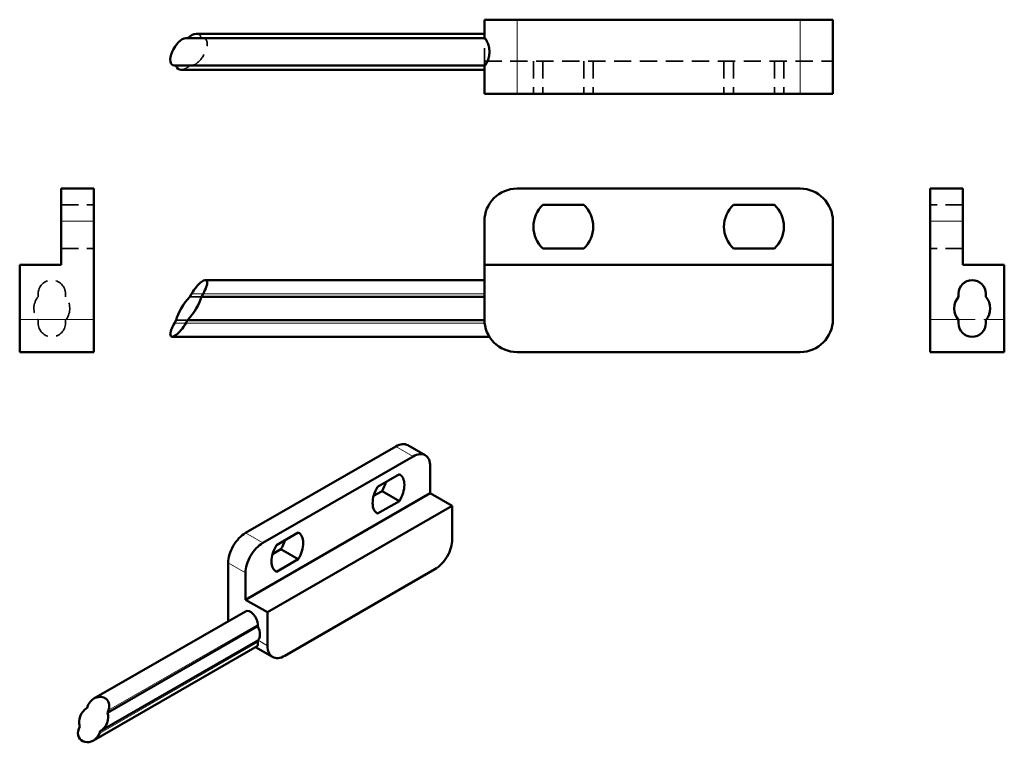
# Model space of a CAD drawing. Header units: millimetres. Extents: x 5.4 to 95.8, y 0.5 to 66.9.
import ezdxf

# ---------------------------------------------------------------- set-up
doc = ezdxf.new("R2010")
doc.units = ezdxf.units.MM
doc.header["$LTSCALE"] = 0.25
doc.linetypes.add('CACHE', pattern=[9.525, 6.35, -3.175])
for name, color, linetype, lineweight in [('Arêtes cachées(ISO)', 6, 'CACHE', 35), ('Arêtes tangentes cachées(ISO)', 6, 'CACHE', 18), ('Arêtes tangentes visibles(ISO)', 7, 'Continuous', 18), ('Arêtes visibles(ISO)', 7, 'Continuous', 50)]:
    doc.layers.add(name, color=color, linetype=linetype, lineweight=lineweight)

msp = doc.modelspace()

# ---------------------------------------------------------------- linework, layer by layer
at = {"layer": 'Arêtes cachées(ISO)'}
for p, q in [((48.043, 65.181), (48.043, 65.243)), ((48.043, 62.681), (48.043, 65.181)), ((48.043, 63.081), (80.043, 63.081)), ((48.043, 62.618), (48.043, 62.681)), ((52.543, 63.081), (52.543, 60.081)), ((53.405, 63.081), (53.405, 60.081)), ((57.18, 63.081), (57.18, 60.081)), ((58.043, 63.081), (58.043, 60.081)), ((70.043, 63.081), (70.043, 60.081)), ((70.905, 63.081), (70.905, 60.081)), ((74.68, 63.081), (74.68, 60.081)), ((75.543, 63.081), (75.543, 60.081)), ((9.165, 49.873), (12.165, 49.873)), ((91.991, 49.873), (88.991, 49.873)), ((9.165, 45.873), (12.165, 45.873)), ((91.991, 45.873), (88.991, 45.873)), ((7.065, 41.723), (7.065, 41.45)), ((9.565, 41.45), (9.565, 41.723)), ((22.047, 41.45), (20.993, 41.45)), ((7.065, 39.296), (7.065, 39.023)), ((9.565, 39.023), (9.565, 39.296)), ((19.733, 39.296), (20.787, 39.296))]:
    msp.add_line(p, q, dxfattribs=at)
at = {"layer": 'Arêtes cachées(ISO)', "flags": 128}
for points in [[(7.002, 39.373), (7.005, 39.37), (7.007, 39.367), (7.01, 39.364), (7.013, 39.36), (7.015, 39.357), (7.018, 39.354), (7.02, 39.351), (7.023, 39.347), (7.025, 39.344), (7.028, 39.341), (7.031, 39.338), (7.033, 39.334), (7.036, 39.331), (7.038, 39.328), (7.041, 39.325), (7.044, 39.322), (7.046, 39.318), (7.049, 39.315), (7.052, 39.312), (7.054, 39.309), (7.057, 39.306), (7.059, 39.303), (7.062, 39.3), (7.065, 39.296)], [(7.065, 39.023), (7.071, 38.902), (7.089, 38.78), (7.119, 38.659), (7.161, 38.542), (7.215, 38.43), (7.278, 38.325), (7.35, 38.229), (7.429, 38.141), (7.516, 38.062), (7.612, 37.99), (7.717, 37.926), (7.83, 37.871), (7.948, 37.829), (8.069, 37.798), (8.192, 37.78), (8.315, 37.773), (8.437, 37.78), (8.56, 37.798), (8.682, 37.829), (8.8, 37.871), (8.912, 37.926), (9.017, 37.99), (9.114, 38.062), (9.2, 38.141), (9.279, 38.229), (9.351, 38.325), (9.415, 38.43), (9.468, 38.542), (9.51, 38.659), (9.541, 38.78), (9.559, 38.902), (9.565, 39.023)], [(9.565, 39.296), (9.568, 39.3), (9.57, 39.303), (9.573, 39.306), (9.576, 39.309), (9.578, 39.312), (9.581, 39.315), (9.583, 39.318), (9.586, 39.322), (9.589, 39.325), (9.591, 39.328), (9.594, 39.331), (9.597, 39.334), (9.599, 39.338), (9.602, 39.341), (9.604, 39.344), (9.607, 39.347), (9.609, 39.351), (9.612, 39.354), (9.615, 39.357), (9.617, 39.36), (9.62, 39.364), (9.622, 39.367), (9.625, 39.37), (9.627, 39.373)]]:
    msp.add_lwpolyline(points, dxfattribs=at)
at = {"layer": 'Arêtes cachées(ISO)'}
for centre, radius, start, end in [((8.315, 41.723), 1.25, 0, 180), ((8.315, 40.373), 1.65, 139.25095, 217.3052), ((8.315, 40.373), 1.65, 322.6948, 40.74905)]:
    msp.add_arc(centre, radius, start, end, dxfattribs=at)
for centre, major_axis, start_param, end_param in [((21.679, 63.931), (-0.701, -1.206), 0.266516, 3.408109), ((20.89, 63.931), (0.925, 1.592), 5.838496, 6.549701), ((20.89, 63.931), (0.925, 1.592), 3.408109, 4.119314)]:
    msp.add_ellipse(centre, major_axis=major_axis, ratio=0.469667, start_param=start_param, end_param=end_param, dxfattribs=at)
at = {"layer": 'Arêtes tangentes cachées(ISO)'}
for p, q in [((22.206, 41.723), (21.152, 41.723)), ((20.627, 39.023), (19.573, 39.023)), ((91.528, 39.373), (94.153, 39.373))]:
    msp.add_line(p, q, dxfattribs=at)
at = {"layer": 'Arêtes tangentes visibles(ISO)'}
for p, q in [((51.043, 60.081), (51.043, 66.881)), ((77.043, 60.081), (77.043, 66.881)), ((12.165, 48.373), (9.165, 48.373)), ((88.991, 48.373), (91.991, 48.373)), ((48.043, 41.723), (22.206, 41.723)), ((12.165, 39.373), (5.365, 39.373)), ((48.063, 39.023), (20.627, 39.023)), ((88.991, 39.373), (91.528, 39.373)), ((94.153, 39.373), (95.791, 39.373)), ((39.895, 27.702), (41.486, 26.786)), ((26.107, 19.761), (27.698, 18.845)), ((24.516, 17.006), (26.107, 16.09)), ((27.221, 11.371), (13.519, 3.48)), ((27.231, 9.721), (12.681, 1.343)), ((27.254, 9.911), (28.122, 9.411))]:
    msp.add_line(p, q, dxfattribs=at)
at = {"layer": 'Arêtes visibles(ISO)'}
for p, q in [((48.043, 65.243), (48.043, 66.881)), ((48.043, 66.881), (51.043, 66.881)), ((77.043, 66.881), (51.043, 66.881)), ((77.043, 66.881), (80.043, 66.881)), ((80.043, 60.081), (80.043, 66.881)), ((48.063, 65.181), (20.627, 65.181)), ((48.043, 65.581), (21.586, 65.581)), ((48.063, 62.681), (19.573, 62.681)), ((48.043, 60.081), (48.043, 62.618)), ((48.043, 62.281), (20.194, 62.281)), ((48.043, 60.081), (51.043, 60.081)), ((77.043, 60.081), (51.043, 60.081)), ((77.043, 60.081), (80.043, 60.081)), ((9.165, 48.373), (9.165, 51.373)), ((12.165, 51.373), (9.165, 51.373)), ((12.165, 48.373), (12.165, 51.373)), ((51.043, 51.373), (77.043, 51.373)), ((88.991, 51.373), (91.991, 51.373)), ((88.991, 51.373), (88.991, 48.373)), ((91.991, 51.373), (91.991, 48.373)), ((53.405, 49.873), (57.18, 49.873)), ((70.905, 49.873), (74.68, 49.873)), ((9.165, 48.373), (9.165, 44.373)), ((12.165, 48.373), (12.165, 39.373)), ((48.043, 44.373), (48.043, 48.373)), ((80.043, 48.373), (80.043, 44.373)), ((88.991, 39.373), (88.991, 48.373)), ((91.991, 44.373), (91.991, 48.373)), ((57.18, 45.873), (53.405, 45.873)), ((74.68, 45.873), (70.905, 45.873)), ((9.165, 44.373), (5.365, 44.373)), ((5.365, 44.373), (5.365, 39.373)), ((48.043, 44.373), (80.043, 44.373)), ((48.043, 39.373), (48.043, 44.373)), ((80.043, 44.373), (80.043, 39.373)), ((91.991, 44.373), (95.791, 44.373)), ((95.791, 39.373), (95.791, 44.373)), ((48.043, 42.973), (22.41, 42.973)), ((20.993, 41.45), (21.152, 41.723)), ((22.206, 41.723), (22.047, 41.45)), ((91.591, 41.45), (91.591, 41.723)), ((94.091, 41.723), (94.091, 41.45)), ((22.047, 41.45), (48.043, 41.45)), ((5.365, 36.373), (5.365, 39.373)), ((12.165, 36.373), (12.165, 39.373)), ((19.573, 39.023), (19.733, 39.296)), ((20.787, 39.296), (20.627, 39.023)), ((48.044, 39.296), (20.787, 39.296)), ((88.991, 39.373), (88.991, 36.373)), ((91.591, 39.023), (91.591, 39.296)), ((94.091, 39.296), (94.091, 39.023)), ((95.791, 39.373), (95.791, 36.373)), ((48.505, 37.773), (19.369, 37.773)), ((12.165, 36.373), (5.365, 36.373)), ((77.043, 36.373), (51.043, 36.373)), ((88.991, 36.373), (95.791, 36.373)), ((26.107, 19.761), (39.895, 27.702)), ((41.018, 27.812), (42.609, 26.896)), ((27.698, 18.845), (41.486, 26.786)), ((43.077, 25.862), (43.077, 23.41)), ((38.232, 23.991), (40.234, 25.144)), ((37.872, 23.164), (38.643, 23.608)), ((40.234, 22.692), (38.643, 23.608)), ((26.107, 13.637), (43.077, 23.41)), ((40.234, 22.692), (38.232, 21.539)), ((43.077, 23.41), (45.093, 22.249)), ((28.122, 12.476), (45.093, 22.249)), ((45.093, 22.249), (45.093, 19.183)), ((38.232, 21.539), (38.176, 21.571)), ((28.951, 18.647), (30.953, 19.8)), ((28.591, 17.819), (29.362, 18.263)), ((30.953, 17.347), (29.362, 18.263)), ((30.953, 17.347), (28.951, 16.194)), ((24.516, 11.658), (24.516, 17.006)), ((43.502, 16.428), (29.713, 8.487)), ((26.107, 13.637), (26.107, 16.09)), ((28.951, 16.194), (28.895, 16.226)), ((26.107, 13.637), (28.122, 12.476)), ((26.09, 12.565), (12.186, 4.558)), ((28.122, 9.411), (28.122, 12.476)), ((13.434, 3.264), (27.221, 11.203)), ((27.221, 11.371), (27.221, 11.203)), ((27.167, 9.366), (12.13, 0.706)), ((27.221, 9.883), (12.766, 1.559)), ((27.02, 9.281), (28.59, 8.377)), ((11.549, 3.706), (11.634, 3.922)), ((13.519, 3.48), (13.434, 3.264)), ((10.797, 1.784), (10.881, 2)), ((12.766, 1.559), (12.681, 1.343))]:
    msp.add_line(p, q, dxfattribs=at)
at = {"layer": 'Arêtes visibles(ISO)', "flags": 128}
for points in [[(48.043, 65.243), (48.043, 65.241), (48.043, 65.238), (48.043, 65.235), (48.043, 65.233), (48.043, 65.23), (48.043, 65.228), (48.043, 65.225), (48.043, 65.223), (48.043, 65.22), (48.043, 65.218), (48.043, 65.215), (48.043, 65.212), (48.043, 65.21), (48.043, 65.207), (48.043, 65.205), (48.043, 65.202), (48.043, 65.199), (48.043, 65.197), (48.043, 65.194), (48.043, 65.191), (48.044, 65.189), (48.044, 65.186), (48.044, 65.183), (48.044, 65.181)], [(48.063, 65.181), (48.08, 65.175), (48.102, 65.156), (48.129, 65.126), (48.16, 65.084), (48.195, 65.031), (48.232, 64.967), (48.27, 64.895), (48.307, 64.816), (48.345, 64.73), (48.381, 64.633), (48.415, 64.528), (48.446, 64.416), (48.471, 64.298), (48.489, 64.176), (48.501, 64.053), (48.505, 63.931), (48.501, 63.808), (48.489, 63.685), (48.471, 63.563), (48.446, 63.445), (48.415, 63.333), (48.381, 63.228), (48.345, 63.132), (48.307, 63.045), (48.27, 62.966), (48.232, 62.894), (48.195, 62.831), (48.16, 62.777), (48.129, 62.735), (48.102, 62.705), (48.08, 62.687), (48.063, 62.681)], [(48.044, 62.681), (48.044, 62.678), (48.044, 62.675), (48.044, 62.673), (48.043, 62.67), (48.043, 62.667), (48.043, 62.665), (48.043, 62.662), (48.043, 62.659), (48.043, 62.657), (48.043, 62.654), (48.043, 62.652), (48.043, 62.649), (48.043, 62.646), (48.043, 62.644), (48.043, 62.641), (48.043, 62.639), (48.043, 62.636), (48.043, 62.633), (48.043, 62.631), (48.043, 62.628), (48.043, 62.626), (48.043, 62.623), (48.043, 62.621), (48.043, 62.618)], [(27.231, 9.721), (27.234, 9.698), (27.236, 9.676), (27.237, 9.654), (27.238, 9.632), (27.239, 9.611), (27.239, 9.591), (27.239, 9.571), (27.239, 9.552), (27.237, 9.534), (27.236, 9.516), (27.234, 9.5), (27.232, 9.484), (27.229, 9.469), (27.225, 9.456), (27.221, 9.443), (27.217, 9.431), (27.212, 9.419), (27.207, 9.409), (27.202, 9.4), (27.195, 9.391), (27.189, 9.384), (27.182, 9.377), (27.175, 9.371), (27.167, 9.366)], [(27.254, 9.911), (27.252, 9.909), (27.251, 9.908), (27.25, 9.907), (27.248, 9.906), (27.247, 9.904), (27.246, 9.903), (27.244, 9.902), (27.243, 9.901), (27.242, 9.9), (27.24, 9.898), (27.239, 9.897), (27.238, 9.896), (27.236, 9.895), (27.235, 9.894), (27.233, 9.893), (27.232, 9.892), (27.231, 9.89), (27.229, 9.889), (27.228, 9.888), (27.227, 9.887), (27.225, 9.886), (27.224, 9.885), (27.223, 9.884), (27.221, 9.883)]]:
    msp.add_lwpolyline(points, dxfattribs=at)
at = {"layer": 'Arêtes visibles(ISO)'}
for centre, radius, start, end in [((51.043, 48.373), 3, 90, 180), ((77.043, 48.373), 3, 0, 90), ((55.293, 47.873), 2.75, 133.34176, 226.65824), ((55.293, 47.873), 2.75, 313.34176, 46.65824), ((72.793, 47.873), 2.75, 133.34176, 226.65824), ((72.793, 47.873), 2.75, 313.34176, 46.65824), ((92.841, 41.723), 1.25, 0, 180), ((92.841, 40.373), 1.65, 139.25095, 220.74905), ((92.841, 40.373), 1.65, 319.25095, 40.74905), ((51.043, 39.373), 3, 180, 270), ((77.043, 39.373), 3, 270, 0), ((92.841, 39.023), 1.25, 180, 0)]:
    msp.add_arc(centre, radius, start, end, dxfattribs=at)
for centre, major_axis, ratio, start_param, end_param in [((20.1, 63.931), (-0.701, -1.206), 0.469667, 3.408109, 6.549701), ((20.89, 63.931), (0.925, 1.592), 0.469667, 0.266516, 0.977721), ((20.89, 63.931), (0.925, 1.592), 0.469667, 2.696904, 3.408109), ((21.679, 41.723), (0.821, 1.225), 0.302892, 4.912722, 8.054315), ((20.89, 40.373), (-1.084, -1.617), 0.302892, 4.201517, 5.623927), ((20.89, 40.373), (-1.084, -1.617), 0.302892, 1.059924, 2.482335), ((20.1, 39.023), (0.821, 1.225), 0.302892, 1.771129, 4.912722), ((39.895, 25.862), (1.123, 1.95), 0.578093, 0, 0.783464), ((41.486, 24.946), (1.123, 1.95), 0.578093, 5.495853, 7.06665), ((37.642, 24.258), (1.029, 1.787), 0.578093, 4.681513, 5.128201), ((39.233, 23.342), (1.029, 1.787), 0.578093, 4.681513, 6.310193), ((39.233, 23.342), (-1.029, -1.787), 0.578093, 4.681513, 6.310193), ((26.107, 17.922), (1.123, 1.95), 0.578093, 0.783464, 2.354261), ((28.361, 18.913), (1.029, 1.787), 0.578093, 4.681513, 5.128201), ((29.952, 17.997), (1.029, 1.787), 0.578093, 4.681513, 6.310193), ((43.502, 18.267), (-1.123, -1.95), 0.578093, 0.783464, 2.354261), ((27.698, 17.006), (1.123, 1.95), 0.578093, 0.783464, 2.354261), ((29.952, 17.997), (-1.029, -1.787), 0.578093, 4.681513, 6.310193), ((26.558, 11.752), (-0.468, 0.812), 0.578093, 3.928925, 6.283185), ((26.558, 10.925), (0.618, -1.072), 0.578093, 0.136233, 1.498537), ((28.812, 10.846), (-1.123, -1.95), 0.578093, 5.521534, 5.612786), ((29.713, 10.327), (-1.123, -1.95), 0.578093, 5.495853, 7.06665), ((12.576, 3.701), (-0.789, -0.766), 0.842267, 2.065638, 5.207231), ((12.158, 2.632), (1.041, 1.011), 0.842267, 1.354433, 2.776843), ((12.158, 2.632), (1.041, 1.011), 0.842267, 4.496026, 5.918436), ((11.739, 1.563), (-0.789, -0.766), 0.842267, 5.207231, 8.348823)]:
    msp.add_ellipse(centre, major_axis=major_axis, ratio=ratio, start_param=start_param, end_param=end_param, dxfattribs=at)

doc.saveas('drawing.dxf')
